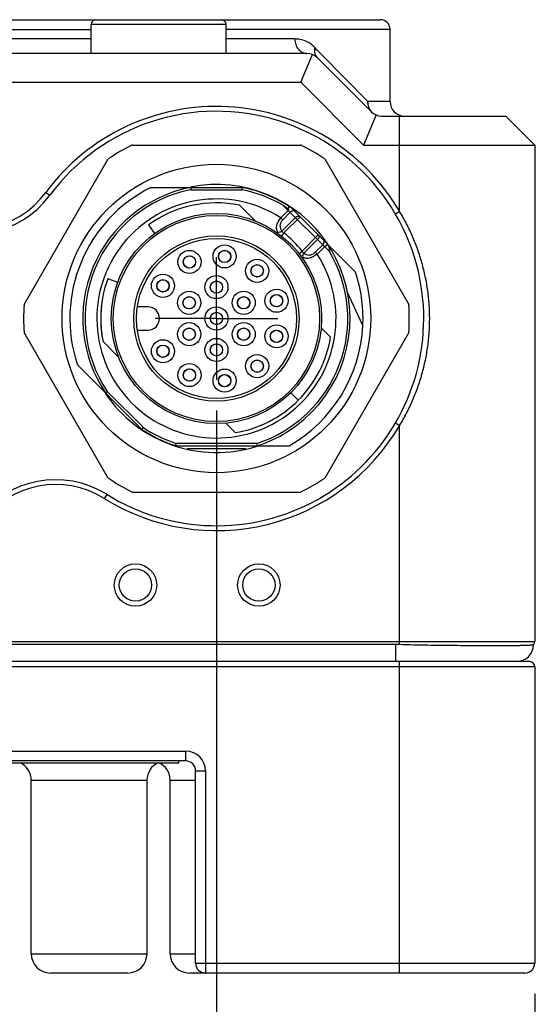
# Model space of a CAD drawing. Header units: inches. Extents: x 0 to 34, y 0 to 22.
# Tile 7 of 47: x 16.9 to 18, y 2.3 to 4.3. Entities that reach past the tile are written whole.
import ezdxf

# ---------------------------------------------------------------- set-up
doc = ezdxf.new("R2010")
doc.units = ezdxf.units.IN
doc.header["$LTSCALE"] = 1.87
doc.header["$MEASUREMENT"] = 0
doc.linetypes.add('CENTER', pattern=[0.6, 0.375, -0.075, 0.075, -0.075])
doc.layers.get('0').update_dxf_attribs({"linetype": 'CONTINUOUS'})
doc.layers.add('DEFAULT_1', color=7, linetype='CENTER')
doc.layers.add('DIMENSIONS', color=7, linetype='CONTINUOUS')
doc.styles.get("Standard").update_dxf_attribs({"font": 'txt', "width": 0.8})
doc.dimstyles.new('DIMSTYLE_1', dxfattribs={"dimtxt": 0.125, "dimasz": 0.18, "dimexe": 0.18, "dimexo": 0.0625, "dimgap": 0.09, "dimtad": 0, "dimtih": 1, "dimtoh": 1, "dimdec": 3, "dimzin": 4, "dimdsep": 46, "dimtxsty": 'STANDARD', "dimblk": '_FILLED', "dimblk1": '_FILLED', "dimblk2": '_FILLED', "dimcen": 0.09, "dimadec": 0, "dimazin": 0, "dimtp": 0.01, "dimtm": 0.01, "dimtfac": 1, "dimtdec": 3, "dimtofl": 0, "dimtmove": 0, "dimatfit": 3, "dimldrblk": '_FILLED', "dimfxl": 1, "dimtolj": 1, "dimtzin": 4, "dimarcsym": 0})

# ---------------------------------------------------------------- blocks, each defined once
blk = doc.blocks.new('_FILLED')
at = {"color": 0, "linetype": 'BYBLOCK'}
blk.add_solid([(0, 0), (-1, 0.174), (-1, -0.174)], dxfattribs=at)
blk = doc.blocks.new('*D6')
at = {"layer": 'DIMENSIONS', "color": 2, "linetype": 'CONTINUOUS'}
for p, q in [((17.3295, 3.5474), (17.3295, 0.7734)), ((16.5027, 3.3899), (16.5027, 0.7734)), ((16.5027, 0.8984), (16.1427, 0.8984)), ((17.3295, 0.8984), (18.4291, 0.8984))]:
    blk.add_line(p, q, dxfattribs=at)
at = {"layer": 'DIMENSIONS', "color": 2, "linetype": 'CONTINUOUS', "xscale": 0.18, "yscale": 0.18, "zscale": 0.18}
blk.add_blockref('_FILLED', (16.5027, 0.8984), dxfattribs=at)
at = {"layer": 'DIMENSIONS', "color": 2, "linetype": 'CONTINUOUS', "xscale": 0.18, "yscale": 0.18, "zscale": 0.18, "rotation": 180}
blk.add_blockref('_FILLED', (17.3295, 0.8984), dxfattribs=at)
at = {"layer": 'DIMENSIONS', "color": 2, "linetype": 'CONTINUOUS', "insert": (18.4916, 0.9609), "char_height": 0.125, "width": 1.125, "attachment_point": 1, "line_spacing_factor": 0.9}
blk.add_mtext('(.827{\\Ftxt.shx;\\W1.000000;\\H0.125000; }[21])', dxfattribs=at)
blk = doc.blocks.new('*D7')
at = {"layer": 'DIMENSIONS', "color": 2, "linetype": 'CONTINUOUS'}
for p, q in [((17.3295, 3.5474), (17.3295, 1.5234)), ((17.9791, 2.3559), (17.9791, 1.5234)), ((17.3295, 1.6484), (16.9695, 1.6484)), ((17.9791, 1.6484), (18.3753, 1.6484))]:
    blk.add_line(p, q, dxfattribs=at)
at = {"layer": 'DIMENSIONS', "color": 2, "linetype": 'CONTINUOUS', "xscale": 0.18, "yscale": 0.18, "zscale": 0.18}
blk.add_blockref('_FILLED', (17.3295, 1.6484), dxfattribs=at)
at = {"layer": 'DIMENSIONS', "color": 2, "linetype": 'CONTINUOUS', "xscale": 0.18, "yscale": 0.18, "zscale": 0.18, "rotation": 180}
blk.add_blockref('_FILLED', (17.9791, 1.6484), dxfattribs=at)
at = {"layer": 'DIMENSIONS', "color": 2, "linetype": 'CONTINUOUS', "insert": (18.4378, 1.7109), "char_height": 0.125, "width": 1.325, "attachment_point": 1, "line_spacing_factor": 0.9}
blk.add_mtext('(.650{\\Ftxt.shx;\\W1.000000;\\H0.125000; }[16.5])', dxfattribs=at)

msp = doc.modelspace()

# ---------------------------------------------------------------- linework, layer by layer
at = {"color": 7, "linetype": 'CONTINUOUS'}
for p, q in [((15.3413, 4.3452), (17.6642, 4.3452)), ((15.9319, 4.3255), (17.0736, 4.3255)), ((17.3492, 4.3354), (17.0736, 4.3354)), ((17.0736, 4.2763), (17.0736, 4.3354)), ((17.3492, 4.2763), (17.3492, 4.3354)), ((17.6838, 4.3255), (17.3492, 4.3255)), ((17.6838, 4.1779), (17.6838, 4.3255)), ((17.0736, 4.3058), (15.9319, 4.3058)), ((17.4895, 4.3058), (17.3492, 4.3058)), ((17.5354, 4.2832), (17.5302, 4.2885)), ((17.5436, 4.2749), (17.5354, 4.2832)), ((17.5141, 4.2763), (15.4913, 4.2763)), ((17.5019, 4.2173), (17.5254, 4.2741)), ((17.535, 4.2677), (17.6457, 4.157)), ((17.6382, 4.1779), (17.5436, 4.2749)), ((15.5036, 4.2173), (17.5019, 4.2173)), ((17.6298, 4.0893), (17.5019, 4.2173)), ((17.6838, 4.1779), (17.6382, 4.1779)), ((17.6552, 4.1506), (17.6298, 4.0893)), ((17.6665, 4.1484), (17.9201, 4.1484)), ((17.7035, 3.9533), (17.7035, 4.1484)), ((17.9201, 4.1484), (17.9791, 4.0893)), ((17.1579, 4.0893), (17.5011, 4.0893)), ((17.6298, 4.0893), (17.9791, 4.0893)), ((17.9791, 4.0893), (17.9791, 3.0755)), ((16.9368, 3.7635), (17.1085, 4.0608)), ((17.5506, 4.0608), (17.7222, 3.7635)), ((16.9813, 3.9924), (16.9892, 3.9866)), ((17.7035, 3.9533), (17.695, 3.9483)), ((17.5602, 3.8751), (17.56, 3.872)), ((17.56, 3.872), (17.5602, 3.8751)), ((17.5602, 3.8774), (17.5602, 3.8751)), ((17.5602, 3.8751), (17.5602, 3.8774)), ((17.7527, 3.735), (17.7526, 3.7455)), ((17.1085, 3.4092), (16.9368, 3.7064)), ((17.7222, 3.7064), (17.5506, 3.4092)), ((17.695, 3.5216), (17.7035, 3.5167)), ((17.7035, 3.069), (17.7035, 3.5167)), ((17.2471, 3.4799), (17.246, 3.4767)), ((17.2471, 3.4765), (17.2471, 3.4799)), ((17.2697, 3.4692), (17.3893, 3.4692)), ((17.1579, 3.3806), (17.5011, 3.3806)), ((17.1055, 3.3759), (17.1003, 3.3675)), ((15.0264, 3.0755), (17.9791, 3.0755)), ((17.6956, 3.0692), (15.3099, 3.0692)), ((17.6956, 3.0342), (17.6956, 3.0692)), ((17.9144, 3.0666), (17.9073, 3.0666)), ((15.7526, 2.8274), (17.2526, 2.8274)), ((17.2526, 2.8274), (17.2526, 2.8314))]:
    msp.add_line(p, q, dxfattribs=at)
at = {"color": 6, "linetype": 'CONTINUOUS'}
for p, q in [((17.1959, 4.0027), (17.3821, 4.0027)), ((17.2769, 4.0027), (17.2774, 3.998)), ((17.3821, 4.0027), (17.3816, 3.998)), ((17.2774, 3.998), (17.3816, 3.998)), ((17.3764, 3.9665), (17.4083, 3.9345)), ((17.56, 3.872), (17.4665, 3.9654)), ((17.4701, 3.9627), (17.4665, 3.9654)), ((17.4737, 3.9599), (17.4701, 3.9627)), ((17.6133, 3.8298), (17.4816, 3.9615)), ((17.4761, 3.9558), (17.461, 3.9406)), ((17.4628, 3.9133), (17.4907, 3.9412)), ((17.4649, 3.9367), (17.4801, 3.9519)), ((17.5002, 3.9428), (17.4672, 3.9098)), ((17.4771, 3.9567), (17.4737, 3.9599)), ((17.4764, 3.9561), (17.4771, 3.9567)), ((17.1907, 3.9261), (17.2034, 3.9086)), ((17.461, 3.9406), (17.4649, 3.9367)), ((17.4672, 3.9098), (17.4623, 3.9036)), ((17.5043, 3.8727), (17.5374, 3.9057)), ((17.5358, 3.8962), (17.5078, 3.8682)), ((17.5464, 3.8855), (17.5312, 3.8704)), ((17.5352, 3.8664), (17.5503, 3.8816)), ((17.5503, 3.8816), (17.5552, 3.8864)), ((17.5555, 3.8867), (17.556, 3.8871)), ((17.556, 3.8871), (17.556, 3.8871)), ((17.4982, 3.8678), (17.5043, 3.8727)), ((17.5312, 3.8704), (17.5352, 3.8664)), ((17.1279, 3.8084), (17.1075, 3.8158)), ((17.6284, 3.7209), (17.5972, 3.7878)), ((17.1897, 3.7586), (17.1678, 3.7586)), ((17.1678, 3.7113), (17.1897, 3.7113)), ((17.5432, 3.7161), (17.5626, 3.6967)), ((17.1299, 3.6561), (17.098, 3.6881)), ((17.0457, 3.6402), (17.1774, 3.5085)), ((17.103, 3.5829), (17.1067, 3.5859)), ((17.1067, 3.5859), (17.1804, 3.5121)), ((17.4965, 3.5679), (17.4812, 3.5832)), ((17.3677, 3.5019), (17.3484, 3.5212)), ((17.1774, 3.5085), (17.1804, 3.5121)), ((17.412, 3.4799), (17.2471, 3.4799)), ((17.412, 3.4799), (17.4127, 3.4751)), ((17.2458, 3.4759), (17.246, 3.4767)), ((17.2463, 3.4752), (17.2458, 3.4759)), ((17.2471, 3.4765), (17.2471, 3.4753)), ((17.2471, 3.4751), (17.4779, 3.4751)), ((15.0264, 3.0242), (17.9791, 3.0242)), ((17.9691, 3.0342), (15.0364, 3.0342)), ((17.7035, 2.3984), (17.7035, 3.0342)), ((17.9791, 3.0242), (17.9791, 2.4184)), ((15.7385, 2.8514), (17.267, 2.8514)), ((17.267, 2.8314), (17.267, 2.8514)), ((17.267, 2.8314), (15.7385, 2.8314)), ((17.287, 2.8114), (17.307, 2.8114)), ((17.287, 2.4184), (17.287, 2.8114)), ((17.307, 2.8114), (17.307, 2.3984)), ((16.9516, 2.7921), (17.1878, 2.7921)), ((16.9516, 2.4377), (16.9516, 2.7921)), ((17.1878, 2.4377), (17.1878, 2.7921)), ((17.235, 2.7921), (17.287, 2.7921)), ((17.235, 2.4377), (17.235, 2.7921)), ((16.9516, 2.4377), (17.1878, 2.4377)), ((17.235, 2.4377), (17.287, 2.4377)), ((17.287, 2.4184), (17.9791, 2.4184)), ((17.1484, 2.3984), (16.991, 2.3984)), ((17.9591, 2.3984), (17.2744, 2.3984))]:
    msp.add_line(p, q, dxfattribs=at)
at = {"color": 7, "linetype": 'CONTINUOUS'}
for centre, radius in [((17.3295, 3.735), 0.315), ((17.1642, 3.1907), 0.0433), ((17.4161, 3.1907), 0.0433)]:
    msp.add_circle(centre, radius, dxfattribs=at)
at = {"color": 6, "linetype": 'CONTINUOUS'}
for centre, radius in [((17.3295, 3.735), 0.2146), ((17.3295, 3.735), 0.2106), ((17.3295, 3.735), 0.1687), ((17.3295, 3.735), 0.1634), ((17.3462, 3.8618), 0.0236), ((17.2744, 3.8505), 0.0236), ((17.2744, 3.8505), 0.0127), ((17.2744, 3.8505), 0.0124), ((17.3462, 3.8618), 0.0127), ((17.3462, 3.8618), 0.0124), ((17.4126, 3.8323), 0.0236), ((17.4126, 3.8323), 0.0127), ((17.4126, 3.8323), 0.0124), ((17.2204, 3.8018), 0.0236), ((17.3295, 3.7991), 0.0236), ((17.2204, 3.8018), 0.0127), ((17.2204, 3.8018), 0.0124), ((17.3295, 3.7991), 0.0127), ((17.3295, 3.7991), 0.0124), ((17.2739, 3.7671), 0.0236), ((17.3851, 3.7671), 0.0236), ((17.4522, 3.7713), 0.0236), ((17.4522, 3.7713), 0.0127), ((17.4522, 3.7713), 0.0124), ((17.2739, 3.7671), 0.0127), ((17.2739, 3.7671), 0.0124), ((17.3851, 3.7671), 0.0127), ((17.3851, 3.7671), 0.0124), ((17.3295, 3.735), 0.0236), ((17.3295, 3.735), 0.0127), ((17.3295, 3.735), 0.0124), ((17.2739, 3.7029), 0.0236), ((17.3851, 3.7029), 0.0236), ((17.4522, 3.6986), 0.0236), ((17.2739, 3.7029), 0.0127), ((17.2739, 3.7029), 0.0124), ((17.3851, 3.7029), 0.0127), ((17.3851, 3.7029), 0.0124), ((17.4522, 3.6986), 0.0127), ((17.4522, 3.6986), 0.0124), ((17.2204, 3.6681), 0.0236), ((17.2204, 3.6681), 0.0127), ((17.2204, 3.6681), 0.0124), ((17.3295, 3.6708), 0.0236), ((17.3295, 3.6708), 0.0127), ((17.3295, 3.6708), 0.0124), ((17.4126, 3.6377), 0.0236), ((17.2744, 3.6195), 0.0236), ((17.4126, 3.6377), 0.0127), ((17.4126, 3.6377), 0.0124), ((17.2744, 3.6195), 0.0127), ((17.2744, 3.6195), 0.0124), ((17.3462, 3.6081), 0.0236), ((17.3462, 3.6081), 0.0127), ((17.3462, 3.6081), 0.0124), ((17.1642, 3.1907), 0.033), ((17.4161, 3.1907), 0.033)]:
    msp.add_circle(centre, radius, dxfattribs=at)
at = {"color": 7, "linetype": 'CONTINUOUS'}
for centre, radius, start, end in [((17.0834, 4.3354), 0.00984, 90, 180), ((17.3393, 4.3354), 0.00984, 0, 90), ((17.6642, 4.3255), 0.0197, 0, 90), ((17.5141, 4.2468), 0.0295, 45, 90), ((17.3295, 3.735), 0.4331, 30.2726, 143.5227), ((17.6689, 4.1779), 0.0307, 180.0281, 201.5787), ((17.7134, 4.1779), 0.0295, 180, 270), ((17.3295, 3.735), 0.4232, 1.4195, 143.5227), ((17.6665, 4.1779), 0.0295, 225, 270), ((17.3295, 3.735), 0.3937, 115.8419, 124.1581), ((17.3295, 3.735), 0.3937, 55.8419, 64.1581), ((17.3295, 3.735), 0.2736, 33.8845, 101.1129), ((16.8309, 4.1036), 0.1969, 238.0459, 323.5227), ((16.8309, 4.1036), 0.187, 238.0459, 323.5227), ((17.3289, 3.7349), 0.2734, 31.5338, 32.5853), ((17.5408, 3.8652), 0.0246, 37.7504, 41.0252), ((17.5465, 3.8765), 0.0138, 7.3205, 20.6285), ((17.5447, 3.8763), 0.0155, 3.9068, 7.1712), ((17.545, 3.8763), 0.0152, 3.973, 7.3067), ((17.5398, 3.8645), 0.0258, 34.5719, 37.7484), ((17.538, 3.8632), 0.0281, 31.5746, 34.5565), ((17.3295, 3.735), 0.3937, 175.8419, 184.1581), ((17.3295, 3.735), 0.3937, 355.8419, 4.1581), ((17.3295, 3.735), 0.4232, 238.0459, 360), ((17.3295, 3.735), 0.2736, 213.8871, 287.7583), ((17.3295, 3.735), 0.4331, 238.0459, 329.7274), ((17.2481, 3.483), 0.00661, 252.0687, 261.2324), ((17.2471, 3.4799), 0.00472, 256.5677, 264.9616), ((17.0013, 3.2089), 0.1969, 58.0459, 143.5227), ((17.3295, 3.735), 0.3937, 235.8419, 244.1581), ((17.3295, 3.735), 0.3937, 295.8419, 304.1581), ((17.0013, 3.2089), 0.187, 58.0459, 143.5227), ((17.6955, 2.825), 0.2442, 88.1143, 89.9845), ((17.9416, 3.0692), 0.035, 270, 359.658), ((17.9693, 3.0755), 0.00984, 317.6459, 360)]:
    msp.add_arc(centre, radius, start, end, dxfattribs=at)
at = {"color": 6, "linetype": 'CONTINUOUS'}
for centre, radius, start, end in [((17.3295, 3.735), 0.2992, 116.5253, 198.4747), ((17.3295, 3.735), 0.2728, 101.1153, 213.8848), ((17.3295, 3.735), 0.2728, 56.1154, 78.8846), ((17.3295, 3.735), 0.2681, 101.2131, 213.7869), ((17.3295, 3.735), 0.2681, 59.2658, 78.7868), ((17.3295, 3.735), 0.2441, 57.414, 32.5861), ((17.3295, 3.735), 0.2362, 78.5573, 126), ((17.4794, 3.9597), 0.00334, 212.7981, 232.3536), ((17.3295, 3.735), 0.2225, 38.2214, 51.7786), ((17.5776, 3.8632), 0.0323, 133.1984, 133.9673), ((17.3296, 3.7354), 0.2726, 33.4622, 33.8169), ((17.3293, 3.7352), 0.2729, 32.8981, 33.4621), ((17.3291, 3.7351), 0.2731, 32.6742, 32.8981), ((17.3296, 3.735), 0.268, 287.9088, 30.7359), ((17.3283, 3.7346), 0.2741, 30.6429, 31.5338), ((17.3276, 3.7341), 0.2749, 14.5093, 30.6461), ((17.3309, 3.7351), 0.2978, 357.9848, 18.5298), ((17.3295, 3.735), 0.2728, 301.518, 14.4395), ((17.3327, 3.7356), 0.2696, 11.1732, 14.4823), ((17.329, 3.7351), 0.2357, 171.0189, 179.8857), ((17.1897, 3.735), 0.0236, 270, 90), ((17.3313, 3.7351), 0.238, 179.8715, 191.3751), ((17.3295, 3.735), 0.2992, 299.7219, 357.3044), ((17.3284, 3.7352), 0.3003, 357.2538, 357.9826), ((17.3295, 3.735), 0.2362, 315, 350.6853), ((17.3295, 3.735), 0.2728, 236.1154, 252.0902), ((17.3295, 3.735), 0.2681, 236.2132, 252.0902), ((17.3294, 3.7353), 0.2732, 287.761, 301.5101), ((17.9691, 3.0242), 0.01, 0, 90), ((17.267, 2.8114), 0.04, 360, 90), ((16.9122, 2.7921), 0.0394, 0, 65.3271), ((17.2271, 2.7921), 0.0394, 114.6729, 180), ((17.1956, 2.7921), 0.0394, 0, 65.3271), ((17.267, 2.8114), 0.02, 0, 90), ((16.9909, 2.4377), 0.0394, 180, 270), ((17.1484, 2.4377), 0.0394, 270, 0), ((17.2744, 2.4377), 0.0394, 180, 270), ((17.307, 2.4184), 0.02, 180, 270), ((17.9591, 2.4184), 0.02, 270, 0)]:
    msp.add_arc(centre, radius, start, end, dxfattribs=at)
at = {"color": 7, "linetype": 'CONTINUOUS'}
for points, knots in [([(17.4895, 4.3058), (17.4895, 4.302), (17.4904, 4.2962), (17.4935, 4.2894), (17.4965, 4.2849), (17.5002, 4.2812), (17.5045, 4.2784), (17.5092, 4.2767), (17.5125, 4.2763), (17.5141, 4.2763)], [0, 0, 0, 0, 0.271016, 0.402082, 0.528827, 0.65106, 0.769303, 0.885038, 1, 1, 1, 1]), ([(17.5302, 4.2885), (17.5274, 4.2914), (17.5214, 4.2965), (17.5112, 4.302), (17.5005, 4.305), (17.4931, 4.3058), (17.4895, 4.3058)], [0, 0, 0, 0, 0.267281, 0.515975, 0.757259, 1, 1, 1, 1]), ([(17.5302, 4.2885), (17.5296, 4.286), (17.5291, 4.2808), (17.5302, 4.2757), (17.5312, 4.2734)], [0, 0, 0, 0, 0.515649, 1, 1, 1, 1]), ([(17.5312, 4.2734), (17.5317, 4.2723), (17.5328, 4.2703), (17.5342, 4.2685), (17.535, 4.2677)], [0, 0, 0, 0, 0.505837, 1, 1, 1, 1]), ([(17.6382, 4.1779), (17.638, 4.176), (17.6382, 4.1721), (17.6396, 4.1665), (17.6421, 4.1613), (17.6444, 4.1583), (17.6457, 4.157)], [0, 0, 0, 0, 0.250404, 0.505616, 0.757972, 1, 1, 1, 1]), ([(17.6465, 4.157), (17.6451, 4.1584), (17.6428, 4.1614), (17.641, 4.1648), (17.6403, 4.1666)], [0, 0, 0, 0, 0.497994, 1, 1, 1, 1]), ([(17.7035, 3.5167), (17.7085, 3.5249), (17.7179, 3.5416), (17.7302, 3.5675), (17.7407, 3.5941), (17.7494, 3.6215), (17.7562, 3.6496), (17.7612, 3.678), (17.7641, 3.7065), (17.7651, 3.735), (17.7641, 3.7634), (17.7612, 3.7919), (17.7562, 3.8204), (17.7493, 3.8485), (17.7407, 3.8759), (17.7302, 3.9026), (17.7179, 3.9284), (17.7085, 3.9451), (17.7035, 3.9533)], [0, 0, 0, 0, 0.062733, 0.125061, 0.187288, 0.24985, 0.3129, 0.375918, 0.4382, 0.500014, 0.561816, 0.624089, 0.687207, 0.750427, 0.812958, 0.875118, 0.937302, 1, 1, 1, 1]), ([(17.559, 3.8825), (17.5591, 3.8822), (17.5596, 3.8808), (17.56, 3.8794), (17.5601, 3.8783)], [0, 0, 0, 0, 0.242576, 1, 1, 1, 1]), ([(17.9073, 3.0666), (17.8932, 3.0665), (17.8626, 3.0666), (17.8138, 3.0669), (17.7599, 3.0676), (17.7226, 3.0684), (17.7035, 3.069)], [0, 0, 0, 0, 0.207704, 0.450632, 0.718521, 1, 1, 1, 1]), ([(17.9765, 3.0689), (17.9765, 3.0688), (17.9763, 3.0687), (17.9758, 3.0685), (17.9748, 3.0682), (17.9733, 3.068), (17.9714, 3.0678), (17.969, 3.0676), (17.9662, 3.0674), (17.9629, 3.0673), (17.9576, 3.0671), (17.9499, 3.0669), (17.9395, 3.0667), (17.9275, 3.0666), (17.9189, 3.0666), (17.9144, 3.0666)], [0, 0, 0, 0, 0.004447, 0.010409, 0.027414, 0.051528, 0.082859, 0.121423, 0.1672, 0.220118, 0.280086, 0.420773, 0.588435, 0.781946, 1, 1, 1, 1])]:
    msp.add_open_spline(points, degree=3, knots=knots, dxfattribs=at)
at = {"color": 6, "linetype": 'CONTINUOUS'}
for points, knots in [([(17.4794, 3.963), (17.4791, 3.9631), (17.4787, 3.9634), (17.478, 3.9636), (17.4776, 3.9634), (17.4773, 3.9631), (17.477, 3.9628), (17.4767, 3.9622), (17.4764, 3.9614), (17.4761, 3.9602), (17.4761, 3.9592), (17.4763, 3.9584), (17.4765, 3.958), (17.4766, 3.9579)], [0, 0, 0, 0, 0.113573, 0.203186, 0.244659, 0.290003, 0.341806, 0.400733, 0.536544, 0.688341, 0.844307, 0.92191, 1, 1, 1, 1]), ([(17.4834, 3.9541), (17.4831, 3.954), (17.4819, 3.9534), (17.4808, 3.9526), (17.4801, 3.9519)], [0, 0, 0, 0, 0.244149, 1, 1, 1, 1]), ([(17.4896, 3.9535), (17.4892, 3.9538), (17.4884, 3.9544), (17.4868, 3.9548), (17.4851, 3.9547), (17.484, 3.9544), (17.4834, 3.9541)], [0, 0, 0, 0, 0.22209, 0.459231, 0.717888, 1, 1, 1, 1]), ([(17.4907, 3.9412), (17.4914, 3.9419), (17.493, 3.9431), (17.4957, 3.9441), (17.4979, 3.9441), (17.4994, 3.9436), (17.5, 3.9431), (17.5002, 3.9428)], [0, 0, 0, 0, 0.286836, 0.553506, 0.78864, 0.896501, 1, 1, 1, 1]), ([(17.4545, 3.9111), (17.454, 3.912), (17.4531, 3.9139), (17.4524, 3.9171), (17.4521, 3.9207), (17.4527, 3.926), (17.4547, 3.9316), (17.4578, 3.9369), (17.4599, 3.9394), (17.461, 3.9406)], [0, 0, 0, 0, 0.095161, 0.196033, 0.305563, 0.425237, 0.69661, 0.846447, 1, 1, 1, 1]), ([(17.4649, 3.9367), (17.464, 3.9358), (17.4624, 3.9339), (17.4606, 3.9308), (17.4595, 3.9275), (17.459, 3.9233), (17.4598, 3.9183), (17.4617, 3.9148), (17.4628, 3.9133)], [0, 0, 0, 0, 0.145223, 0.285848, 0.41946, 0.545548, 0.778913, 1, 1, 1, 1]), ([(17.4628, 3.9133), (17.4622, 3.9128), (17.4609, 3.9118), (17.4581, 3.9107), (17.4558, 3.9106), (17.4545, 3.9111)], [0, 0, 0, 0, 0.266746, 0.538334, 1, 1, 1, 1]), ([(17.4672, 3.9098), (17.4667, 3.9101), (17.4661, 3.9105), (17.4652, 3.911), (17.4644, 3.9116), (17.4635, 3.9122), (17.463, 3.9129), (17.4628, 3.9133)], [0, 0, 0, 0, 0.275204, 0.410062, 0.541107, 0.785398, 1, 1, 1, 1]), ([(17.5374, 3.9057), (17.5379, 3.9052), (17.5387, 3.9037), (17.5387, 3.9016), (17.5382, 3.8999), (17.5374, 3.8981), (17.5365, 3.8969), (17.5358, 3.8962)], [0, 0, 0, 0, 0.211219, 0.445468, 0.57579, 0.713446, 1, 1, 1, 1]), ([(17.5464, 3.8855), (17.5469, 3.886), (17.5478, 3.8871), (17.549, 3.8893), (17.5494, 3.8912), (17.5493, 3.8923)], [0, 0, 0, 0, 0.269937, 0.532776, 1, 1, 1, 1]), ([(17.5493, 3.8923), (17.5492, 3.8928), (17.549, 3.8938), (17.5484, 3.8947), (17.548, 3.895)], [0, 0, 0, 0, 0.516387, 1, 1, 1, 1]), ([(17.5056, 3.86), (17.505, 3.8603), (17.5038, 3.8613), (17.502, 3.8631), (17.5001, 3.8653), (17.4988, 3.867), (17.4982, 3.8678)], [0, 0, 0, 0, 0.195878, 0.431069, 0.704287, 1, 1, 1, 1]), ([(17.5078, 3.8682), (17.5075, 3.8685), (17.5068, 3.869), (17.5061, 3.8699), (17.5056, 3.8707), (17.505, 3.8715), (17.5046, 3.8722), (17.5043, 3.8727)], [0, 0, 0, 0, 0.214586, 0.458882, 0.589924, 0.724785, 1, 1, 1, 1]), ([(17.5078, 3.8682), (17.5073, 3.8676), (17.5064, 3.8663), (17.5053, 3.8636), (17.5052, 3.8613), (17.5056, 3.86)], [0, 0, 0, 0, 0.273166, 0.538336, 1, 1, 1, 1]), ([(17.5352, 3.8664), (17.534, 3.8653), (17.5314, 3.8633), (17.5261, 3.8601), (17.5205, 3.8582), (17.5152, 3.8576), (17.5116, 3.8578), (17.5084, 3.8586), (17.5065, 3.8595), (17.5056, 3.86)], [0, 0, 0, 0, 0.153551, 0.303329, 0.574631, 0.694171, 0.803559, 0.904509, 1, 1, 1, 1]), ([(17.5078, 3.8682), (17.5093, 3.8672), (17.5127, 3.8653), (17.5188, 3.8642), (17.5243, 3.8655), (17.5284, 3.8678), (17.5303, 3.8695), (17.5312, 3.8704)], [0, 0, 0, 0, 0.214845, 0.445478, 0.706927, 0.85134, 1, 1, 1, 1]), ([(17.1075, 3.8158), (17.1001, 3.7955), (17.091, 3.7528), (17.0937, 3.7093), (17.098, 3.6881)], [0, 0, 0, 0, 0.499999, 1, 1, 1, 1]), ([(17.3677, 3.5019), (17.3919, 3.5059), (17.4391, 3.5213), (17.4792, 3.5506), (17.4965, 3.5679)], [0, 0, 0, 0, 0.5, 1, 1, 1, 1])]:
    msp.add_open_spline(points, degree=3, knots=knots, dxfattribs=at)
at = {"layer": 'DEFAULT_1', "color": 7, "linetype": 'CENTER'}
for q in [(17.3295, 3.8601), (17.2044, 3.735), (17.4546, 3.735), (17.3295, 3.6099)]:
    msp.add_line((17.3295, 3.735), q, dxfattribs=at)

# ---------------------------------------------------------------- dimensions: what is measured, and where the dimension line sits
at = {"layer": 'DIMENSIONS', "color": 2, "linetype": 'CONTINUOUS'}
for base, p1, p2, picture, middle in [((17.3295, 0.8984), (16.5027, 3.3899), (17.3295, 3.5474), '*D6', (19.0541, 0.8984)), ((17.9791, 1.6484), (17.3295, 3.5474), (17.9791, 2.3559), '*D7', (19.1003, 1.6484))]:
    dim = msp.add_linear_dim(base=base, p1=p1, p2=p2, text='(<>)', dimstyle='DIMSTYLE_1', dxfattribs=at)
    dim.commit()
    dim.dimension.update_dxf_attribs({"geometry": picture, "text_midpoint": middle, "dimtype": 160})

doc.saveas('drawing.dxf')
